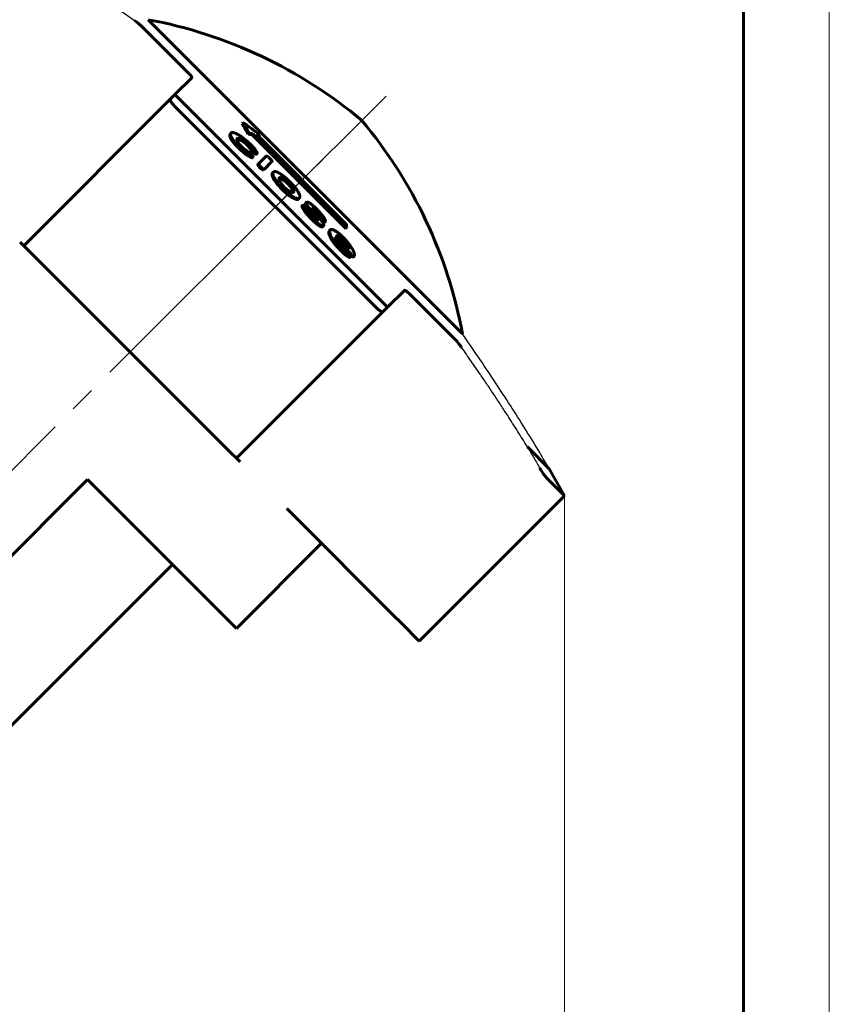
# Model space of a CAD drawing. Header units: millimetres. Extents: x 0 to 210, y 0 to 297.
# Tile 5 of 6: x 163 to 210, y 204 to 261. Entities that reach past the tile are written whole.
import ezdxf

# ---------------------------------------------------------------- set-up
doc = ezdxf.new("R2010")
doc.units = ezdxf.units.MM
for name, pattern in [('K5LT-1', [0]), ('K5LT_AXLED', [19.5, 15, -1.5, 1.5, -1.5]), ('K5LT_BASIC', [0]), ('K5LT_THIN', [0])]:
    doc.linetypes.add(name, pattern=pattern)
doc.layers.add('Системный слой', color=7, linetype='Continuous')
doc.layers.add('Системный слой (1)', color=7, linetype='Continuous', true_color=0x6c6c6c)
doc.styles.add('KDIMTEXTSTYLE', font='txt', dxfattribs={"width": 0.96, "oblique": 15, "height": 5})
doc.styles.add('KTEXTSTYLE', font='txt', dxfattribs={"width": 0.96, "height": 5})
doc.dimstyles.new('KDIMSTYLE (1.00)', dxfattribs={"dimtxt": 5, "dimasz": 1, "dimexe": 2, "dimexo": 0, "dimgap": 1, "dimtad": 1, "dimtxsty": 'KDIMTEXTSTYLE', "dimsah": 1, "dimcen": 0, "dimdle": 1, "dimadec": 0, "dimazin": 0, "dimtfac": 0.667, "dimtmove": 0, "dimatfit": 3, "dimfxl": 1, "dimtvp": 1, "dimtolj": 1, "dimtzin": 0, "dimarcsym": 0})

# ---------------------------------------------------------------- blocks, each defined once
blk = doc.blocks.new('U1')
at = {"layer": 'Системный слой (1)', "color": 143, "linetype": 'K5LT_BASIC', "lineweight": 60, "true_color": 0x33acca}
for p, q in [((181.502, 248.143), (181.428, 248.191)), ((181.587, 248.073), (181.502, 248.143)), ((181.679, 247.981), (181.587, 248.073))]:
    blk.add_line(p, q, dxfattribs=at)
blk = doc.blocks.new('U2')
at = {"layer": 'Системный слой (1)', "color": 143, "linetype": 'K5LT_BASIC', "lineweight": 60, "true_color": 0x33acca}
for p, q in [((181.284, 248.083), (181.496, 247.85)), ((181.496, 247.85), (181.708, 247.617)), ((181.708, 247.617), (181.919, 247.382))]:
    blk.add_line(p, q, dxfattribs=at)
blk = doc.blocks.new('U3')
at = {"layer": 'Системный слой (1)', "color": 143, "linetype": 'K5LT_BASIC', "lineweight": 60, "true_color": 0x33acca}
for p, q in [((181.838, 247.797), (181.746, 247.906)), ((181.911, 247.693), (181.838, 247.797)), ((181.961, 247.603), (181.911, 247.693))]:
    blk.add_line(p, q, dxfattribs=at)
blk = doc.blocks.new('U4')
at = {"layer": 'Системный слой (1)', "color": 143, "linetype": 'K5LT_BASIC', "lineweight": 60, "true_color": 0x33acca}
for p, q in [((178.725, 251.014), (178.616, 251.171)), ((178.785, 250.891), (178.725, 251.014)), ((178.796, 250.806), (178.785, 250.891))]:
    blk.add_line(p, q, dxfattribs=at)
blk = doc.blocks.new('U5')
at = {"layer": 'Системный слой (1)', "color": 143, "linetype": 'K5LT_BASIC', "lineweight": 60, "true_color": 0x33acca}
for p, q in [((182.133, 247.15), (182.208, 247.08)), ((182.208, 247.08), (182.27, 247.037)), ((182.27, 247.037), (182.301, 247.037))]:
    blk.add_line(p, q, dxfattribs=at)
blk = doc.blocks.new('U6')
at = {"layer": 'Системный слой (1)', "color": 143, "linetype": 'K5LT_BASIC', "lineweight": 60, "true_color": 0x33acca}
for p, q in [((179.938, 249.813), (179.991, 249.77)), ((179.991, 249.77), (180.046, 249.719)), ((180.046, 249.719), (180.1, 249.664))]:
    blk.add_line(p, q, dxfattribs=at)
blk = doc.blocks.new('U7')
at = {"layer": 'Системный слой (1)', "color": 143, "linetype": 'K5LT_BASIC', "lineweight": 60, "true_color": 0x33acca}
for p, q in [((177.982, 251.625), (177.993, 251.626)), ((177.993, 251.626), (178.004, 251.625)), ((178.004, 251.625), (178.017, 251.623))]:
    blk.add_line(p, q, dxfattribs=at)
blk = doc.blocks.new('U8')
at = {"layer": 'Системный слой (1)', "color": 143, "linetype": 'K5LT_BASIC', "lineweight": 60, "true_color": 0x33acca}
for p, q in [((175.519, 253.905), (175.625, 253.9)), ((175.625, 253.9), (175.785, 253.834)), ((175.785, 253.834), (176.015, 253.66))]:
    blk.add_line(p, q, dxfattribs=at)
blk = doc.blocks.new('U9')
at = {"layer": 'Системный слой (1)', "color": 143, "linetype": 'K5LT_BASIC', "lineweight": 60, "true_color": 0x33acca}
for p, q in [((179.863, 249.606), (179.978, 249.474)), ((179.978, 249.474), (180.087, 249.343)), ((180.087, 249.343), (180.18, 249.217))]:
    blk.add_line(p, q, dxfattribs=at)
blk = doc.blocks.new('D0')
at = {"layer": 'Системный слой (1)'}
for points in [[(51.595, 112.203), (56.595, 112.862), (56.095, 112.203), (56.595, 111.545)], [(189.595, 111.545), (194.595, 112.203), (189.595, 112.862), (190.095, 112.203)]]:
    blk.add_hatch(color=7, dxfattribs=at).paths.add_polyline_path(points)
at = {"layer": 'Системный слой (1)', "color": 7, "linetype": 'K5LT_THIN', "lineweight": 18, "true_color": 0xffffff}
for p, q in [((194.595, 233.142), (194.595, 110.203)), ((51.595, 143.76), (51.595, 110.203)), ((51.595, 112.203), (56.595, 112.862)), ((56.595, 112.862), (56.095, 112.203)), ((190.095, 112.203), (189.595, 112.862)), ((189.595, 112.862), (194.595, 112.203)), ((56.595, 111.545), (51.595, 112.203)), ((51.595, 112.203), (194.595, 112.203)), ((56.095, 112.203), (56.595, 111.545)), ((194.595, 112.203), (189.595, 111.545)), ((189.595, 111.545), (190.095, 112.203))]:
    blk.add_line(p, q, dxfattribs=at)
blk.add_wipeout([(118.15, 113.203), (118.15, 120.585), (127.645, 120.585), (127.645, 113.203)]).dxf.layer = 'Системный слой (1)'
at = {"layer": 'Системный слой (1)', "color": 7, "insert": (118.15, 119.791), "char_height": 5, "attachment_point": 1, "style": 'KTEXTSTYLE'}
blk.add_mtext('\\fArial|b0|c204|p34;\\H5.0;\\W1.000;\\Q15;\\fGOST Type AU|b0|i0|c204|p34;\\Q15;\\W0.960;143', dxfattribs=at)
blk = doc.blocks.new('KDIMARROW_01')
at = {"layer": 'Системный слой'}
blk.add_hatch(color=0, dxfattribs=at).paths.add_polyline_path([(0, 0), (-5, 0.658), (-4.5, 0), (-5, -0.658)])
at = {"layer": 'Системный слой', "color": 0, "linetype": 'K5LT_THIN', "lineweight": 18}
for p, q in [((-4.5, 0), (-5, 0.658)), ((-5, 0.658), (0, 0)), ((0, 0), (-5, -0.658)), ((-5, -0.658), (-4.5, 0))]:
    blk.add_line(p, q, dxfattribs=at)
at = {"layer": 'Системный слой (1)', "color": 0, "linetype": 'K5LT_THIN', "lineweight": 18}
blk.add_line((95.095, 154.235), (94.095, 154.235), dxfattribs=at)
blk = doc.blocks.new('U12')
at = {"color": 7, "linetype": 'K5LT_THIN', "lineweight": 18, "true_color": 0xffffff}
blk.add_line((210, 297), (210, 0), dxfattribs=at)
at = {"color": 143, "linetype": 'K5LT_BASIC', "lineweight": 60, "true_color": 0x33acca}
blk.add_line((205, 292), (205, 5), dxfattribs=at)

msp = doc.modelspace()

# ---------------------------------------------------------------- linework, layer by layer
at = {"layer": 'Системный слой (1)', "color": 143, "linetype": 'K5LT_BASIC', "lineweight": 60, "true_color": 0x33acca}
for p, q in [((170.36, 260.86), (188.656, 242.565)), ((170.016, 260.452), (172.734, 257.734)), ((171.924, 256.503), (172.9, 257.479)), ((171.668, 256.247), (163.126, 247.705)), ((171.924, 256.503), (171.668, 256.247)), ((171.924, 256.503), (184.298, 244.129)), ((171.902, 255.836), (183.631, 244.106)), ((175.827, 254.827), (175.877, 254.878)), ((175.153, 254.219), (175.204, 254.27)), ((175.52, 253.911), (175.564, 253.955)), ((176.19, 254.195), (176.24, 254.245)), ((176.396, 254.17), (176.447, 254.22)), ((176.396, 254.17), (181.868, 248.698)), ((176.447, 254.22), (181.918, 248.749)), ((181.892, 248.967), (176.669, 254.19)), ((176.737, 254.122), (176.821, 254.11)), ((176.821, 254.11), (176.871, 254.16)), ((175.365, 253.668), (175.415, 253.719)), ((175.759, 253.367), (175.852, 253.281)), ((175.869, 253.407), (175.776, 253.492)), ((176.015, 253.66), (176.072, 253.609)), ((176.066, 253.711), (176.122, 253.66)), ((176.229, 253.695), (176.126, 253.788)), ((176.232, 253.448), (176.282, 253.499)), ((175.708, 253.316), (175.801, 253.23)), ((176.174, 252.944), (176.225, 252.995)), ((176.364, 253.046), (176.327, 253.081)), ((176.425, 252.824), (176.475, 252.875)), ((176.457, 253.157), (176.508, 253.208)), ((176.657, 253.036), (176.707, 253.086)), ((176.707, 253.086), (176.713, 253.092)), ((177.235, 252.91), (176.805, 252.48)), ((176.754, 252.429), (176.805, 252.48)), ((176.887, 252.225), (176.938, 252.275)), ((177.13, 252.163), (177.57, 252.603)), ((177.079, 252.113), (177.13, 252.163)), ((177.609, 251.944), (177.66, 251.995)), ((177.616, 251.684), (177.667, 251.735)), ((178.017, 251.623), (178.068, 251.674)), ((178.246, 251.156), (178.336, 251.067)), ((178.616, 251.171), (178.666, 251.222)), ((178.652, 250.566), (178.703, 250.617)), ((179.109, 250.416), (179.16, 250.466)), ((179.16, 250.466), (179.16, 250.487)), ((179.16, 250.466), (179.172, 250.478)), ((179.314, 250.015), (179.364, 250.066)), ((179.367, 249.873), (179.417, 249.924)), ((179.527, 250.178), (179.578, 250.229)), ((179.574, 249.922), (179.531, 249.966)), ((179.599, 250.251), (179.578, 250.229)), ((179.911, 249.901), (179.915, 249.904)), ((179.863, 249.606), (179.914, 249.657)), ((180.273, 249.462), (180.324, 249.513)), ((180.162, 248.977), (180.213, 249.028)), ((180.251, 249.211), (180.241, 249.2)), ((180.464, 249.191), (180.491, 249.163)), ((180.515, 249.242), (180.541, 249.214)), ((180.525, 248.806), (180.576, 248.857)), ((180.633, 249.056), (180.684, 249.107)), ((180.684, 249.107), (180.696, 249.119)), ((181.868, 248.698), (181.918, 248.749)), ((180.876, 248.407), (180.927, 248.458)), ((180.902, 248.574), (180.952, 248.625)), ((181.255, 248.216), (181.257, 248.218)), ((181.354, 248.297), (181.336, 248.296)), ((181.343, 248.287), (181.354, 248.297)), ((162.916, 247.916), (163.126, 247.705)), ((163.126, 247.705), (163.449, 247.383)), ((181.746, 247.906), (181.679, 247.981)), ((181.797, 247.957), (181.73, 248.032)), ((181.919, 247.971), (181.868, 248.028)), ((163.449, 247.383), (175.178, 235.654)), ((181.855, 247.161), (181.906, 247.212)), ((182.013, 247.302), (182.052, 247.341)), ((182.064, 247.245), (182.023, 247.292)), ((182.053, 247.501), (182.065, 247.496)), ((182.104, 247.019), (182.155, 247.069)), ((182.155, 247.069), (182.159, 247.073)), ((182.301, 247.037), (182.352, 247.088)), ((182.352, 247.088), (182.375, 247.164)), ((184.298, 244.129), (185.275, 245.105)), ((185.529, 244.938), (188.247, 242.22)), ((175.501, 235.331), (184.042, 243.872)), ((184.298, 244.129), (184.042, 243.872)), ((175.178, 235.654), (175.501, 235.331)), ((192.429, 235.998), (193.709, 234.719)), ((175.501, 235.331), (175.711, 235.12)), ((193.709, 234.719), (194.595, 233.142)), ((166.839, 234.094), (159.414, 226.669)), ((175.501, 225.432), (166.839, 234.094)), ((193.54, 234.197), (194.595, 233.142)), ((186.143, 224.689), (194.595, 233.142)), ((178.429, 232.402), (178.835, 231.997)), ((178.835, 231.997), (184.624, 226.208)), ((175.501, 225.432), (180.45, 230.381)), ((171.788, 229.144), (161.889, 219.244)), ((184.624, 226.208), (185.088, 225.744)), ((185.088, 225.744), (186.143, 224.689))]:
    msp.add_line(p, q, dxfattribs=at)
at = {"layer": 'Системный слой (1)', "color": 30, "linetype": 'K5LT_AXLED', "lineweight": 18, "true_color": 0xff8000}
for p, q in [((178.094, 250.298), (184.206, 256.411)), ((85.399, 157.603), (180.546, 252.75))]:
    msp.add_line(p, q, dxfattribs=at)
at = {"layer": 'Системный слой (1)', "color": 143, "linetype": 'K5LT_BASIC', "lineweight": 60, "true_color": 0x33acca}
for centre, start, end in [((165.461, 234.365), 49.96992, 79.5245), ((162.16, 237.666), 10.4755, 40.03008)]:
    msp.add_arc(centre, 26.944, start, end, dxfattribs=at)
at = {"layer": 'Системный слой (1)', "color": 7, "linetype": 'K5LT-1'}
for points, knots in [([(163.794, 264.634), (164.097, 264.447), (164.553, 264.164), (165.159, 263.78), (165.663, 263.457), (166.215, 263.099), (166.813, 262.704), (167.409, 262.306), (168.067, 261.859), (168.787, 261.363), (169.307, 260.997), (169.566, 260.813)], [0, 0, 0, 0, 0.492905, 0.739358, 0.98581, 1.314413, 1.643017, 1.97162, 2.300223, 2.737449, 3.174674, 3.174674, 3.174674, 3.174674]), ([(192.429, 235.998), (192.242, 236.302), (191.959, 236.758), (191.575, 237.363), (191.253, 237.867), (190.894, 238.42), (190.5, 239.018), (190.101, 239.613), (189.655, 240.272), (189.158, 240.992), (188.792, 241.512), (188.609, 241.771)], [0, 0, 0, 0, 0.492905, 0.739358, 0.98581, 1.314413, 1.643017, 1.97162, 2.300223, 2.737449, 3.174674, 3.174674, 3.174674, 3.174674]), ([(192.429, 235.998), (192.492, 235.892), (192.62, 235.675), (192.813, 235.348), (192.995, 235.038), (193.112, 234.839), (193.165, 234.749)], [0, 0, 0, 0, 2.775649, 5.66142, 8.525481, 10.856007, 10.856007, 10.856007, 10.856007])]:
    msp.add_open_spline(points, degree=3, knots=knots, dxfattribs=at)
at = {"layer": 'Системный слой (1)', "color": 143, "linetype": 'K5LT_BASIC', "lineweight": 60, "true_color": 0x33acca}
for points, knots in [([(170.016, 260.452), (170, 260.467), (169.962, 260.503), (169.886, 260.57), (169.757, 260.674), (169.642, 260.759), (169.566, 260.813)], [0, 0, 0, 0, 1.17188, 2.543957, 4.107585, 7, 7, 7, 7]), ([(172.9, 257.479), (172.905, 257.484), (172.909, 257.498), (172.901, 257.527), (172.882, 257.56), (172.861, 257.591), (172.818, 257.645), (172.772, 257.695), (172.734, 257.734)], [0, 0, 0, 0, 1.512431, 3.285106, 4.275612, 5.303594, 6.316946, 9, 9, 9, 9]), ([(171.668, 256.247), (171.657, 256.237), (171.648, 256.211), (171.659, 256.159), (171.683, 256.108), (171.716, 256.053), (171.777, 255.968), (171.848, 255.889), (171.902, 255.836)], [0, 0, 0, 0, 1.774468, 3.160675, 4.425216, 5.190471, 6.486995, 9, 9, 9, 9]), ([(175.365, 253.668), (175.331, 253.709), (175.274, 253.781), (175.217, 253.864), (175.179, 253.927), (175.151, 253.981), (175.12, 254.059), (175.11, 254.133), (175.127, 254.188), (175.144, 254.211), (175.153, 254.219)], [0, 0, 0, 0, 1.488008, 2.705368, 3.446654, 4.311122, 5.390944, 7.816788, 9.674484, 11, 11, 11, 11]), ([(175.415, 253.719), (175.391, 253.748), (175.35, 253.8), (175.303, 253.864), (175.269, 253.915), (175.24, 253.96), (175.215, 254.007), (175.193, 254.053), (175.172, 254.113), (175.165, 254.16), (175.167, 254.2), (175.176, 254.236), (175.191, 254.258), (175.204, 254.27)], [0, 0, 0, 0, 1.351214, 2.452952, 3.214913, 4.056664, 5.026125, 6.047148, 7.110053, 9.465203, 10.351958, 11.529899, 14, 14, 14, 14]), ([(175.204, 254.27), (175.215, 254.282), (175.241, 254.295), (175.288, 254.297), (175.336, 254.289), (175.383, 254.276), (175.437, 254.255), (175.489, 254.232), (175.559, 254.197), (175.65, 254.146), (175.724, 254.1), (175.758, 254.078)], [0, 0, 0, 0, 2.128718, 3.741799, 4.464052, 5.894747, 6.937032, 7.706129, 8.714504, 10.552968, 12, 12, 12, 12]), ([(175.776, 253.492), (175.737, 253.534), (175.669, 253.612), (175.602, 253.701), (175.563, 253.763), (175.539, 253.809), (175.521, 253.856), (175.514, 253.908), (175.527, 253.935), (175.539, 253.947)], [0, 0, 0, 0, 1.832458, 3.44802, 4.236502, 5.222019, 6.239637, 7.602462, 10, 10, 10, 10]), ([(175.564, 253.955), (175.584, 253.959), (175.618, 253.96), (175.671, 253.953), (175.722, 253.939), (175.772, 253.92), (175.818, 253.896), (175.848, 253.878), (175.88, 253.859), (175.921, 253.831), (175.982, 253.785), (176.034, 253.74), (176.066, 253.711)], [0, 0, 0, 0, 2.926568, 4.446938, 5.798325, 7.724241, 8.393673, 8.95798, 9.68416, 10.293707, 11.281222, 13, 13, 13, 13]), ([(176.126, 253.788), (176.094, 253.818), (176.028, 253.875), (175.931, 253.953), (175.841, 254.02), (175.784, 254.06), (175.758, 254.078)], [0, 0, 0, 0, 1.824876, 3.671769, 5.419737, 7, 7, 7, 7]), ([(175.708, 253.316), (175.691, 253.331), (175.658, 253.362), (175.617, 253.403), (175.569, 253.452), (175.496, 253.527), (175.424, 253.604), (175.375, 253.656), (175.365, 253.668)], [0, 0, 0, 0, 1.206607, 2.405408, 3.081938, 4.953598, 8.103441, 9, 9, 9, 9]), ([(175.759, 253.367), (175.742, 253.382), (175.709, 253.413), (175.668, 253.454), (175.62, 253.503), (175.547, 253.578), (175.475, 253.655), (175.426, 253.707), (175.415, 253.719)], [0, 0, 0, 0, 1.206301, 2.404876, 3.081354, 4.953026, 8.103286, 9, 9, 9, 9]), ([(176.224, 253.156), (176.195, 253.172), (176.148, 253.198), (176.088, 253.236), (176.051, 253.262), (176.008, 253.292), (175.947, 253.339), (175.896, 253.383), (175.869, 253.407)], [0, 0, 0, 0, 2.600788, 3.977889, 4.695231, 5.40481, 7.140256, 9, 9, 9, 9]), ([(176.232, 253.448), (176.217, 253.463), (176.193, 253.489), (176.158, 253.525), (176.127, 253.557), (176.098, 253.584), (176.079, 253.602), (176.072, 253.609)], [0, 0, 0, 0, 2.266148, 3.854738, 5.284488, 7.015718, 8, 8, 8, 8]), ([(176.282, 253.499), (176.268, 253.514), (176.244, 253.54), (176.209, 253.575), (176.177, 253.607), (176.149, 253.635), (176.13, 253.653), (176.122, 253.66)], [0, 0, 0, 0, 2.262844, 3.850205, 5.279557, 7.012736, 8, 8, 8, 8]), ([(176.229, 253.695), (176.273, 253.652), (176.361, 253.565), (176.467, 253.451), (176.525, 253.381), (176.547, 253.355)], [0, 0, 0, 0, 2.236925, 4.530777, 6, 6, 6, 6]), ([(176.457, 253.157), (176.449, 253.164), (176.434, 253.18), (176.417, 253.2), (176.397, 253.224), (176.37, 253.258), (176.333, 253.306), (176.285, 253.373), (176.251, 253.42), (176.232, 253.448)], [0, 0, 0, 0, 0.688523, 1.456882, 1.873939, 2.958402, 4.889462, 6.872038, 10, 10, 10, 10]), ([(176.508, 253.208), (176.5, 253.215), (176.485, 253.231), (176.467, 253.251), (176.448, 253.274), (176.42, 253.309), (176.384, 253.357), (176.335, 253.423), (176.302, 253.47), (176.282, 253.499)], [0, 0, 0, 0, 0.688467, 1.456796, 1.873843, 2.958291, 4.889352, 6.871962, 10, 10, 10, 10]), ([(176.713, 253.092), (176.716, 253.095), (176.716, 253.105), (176.709, 253.123), (176.699, 253.141), (176.687, 253.163), (176.667, 253.194), (176.628, 253.249), (176.585, 253.306), (176.553, 253.347), (176.547, 253.355)], [0, 0, 0, 0, 1.208806, 2.20413, 2.86382, 3.808832, 4.92291, 6.583465, 10.161766, 11, 11, 11, 11]), ([(175.801, 253.23), (175.839, 253.196), (175.904, 253.141), (175.995, 253.071), (176.082, 253.007), (176.14, 252.967), (176.174, 252.944)], [0, 0, 0, 0, 2.06393, 3.605287, 5.018291, 7, 7, 7, 7]), ([(175.852, 253.281), (175.889, 253.247), (175.955, 253.192), (176.046, 253.122), (176.133, 253.058), (176.191, 253.018), (176.225, 252.995)], [0, 0, 0, 0, 2.064042, 3.605445, 5.018428, 7, 7, 7, 7]), ([(176.174, 252.944), (176.21, 252.922), (176.26, 252.892), (176.316, 252.861), (176.348, 252.845), (176.372, 252.833), (176.397, 252.824), (176.414, 252.82), (176.423, 252.822), (176.425, 252.824)], [0, 0, 0, 0, 3.652993, 5.030204, 5.938508, 7.242165, 7.940912, 9.182197, 10, 10, 10, 10]), ([(176.224, 253.156), (176.234, 253.15), (176.254, 253.138), (176.279, 253.12), (176.303, 253.101), (176.317, 253.089), (176.327, 253.081)], [0, 0, 0, 0, 2.203191, 4.259344, 5.117169, 7, 7, 7, 7]), ([(176.475, 252.875), (176.473, 252.872), (176.463, 252.871), (176.44, 252.877), (176.41, 252.89), (176.362, 252.914), (176.3, 252.95), (176.248, 252.981), (176.225, 252.995)], [0, 0, 0, 0, 0.976401, 2.011196, 3.096968, 4.374162, 6.85726, 9, 9, 9, 9]), ([(176.475, 252.875), (176.475, 252.883), (176.473, 252.898), (176.465, 252.92), (176.457, 252.936), (176.449, 252.95), (176.438, 252.966), (176.425, 252.983), (176.409, 253.002), (176.388, 253.023), (176.372, 253.039), (176.364, 253.046)], [0, 0, 0, 0, 3.062791, 4.853072, 5.60332, 6.62293, 7.671248, 8.631865, 9.437069, 10.75817, 12, 12, 12, 12]), ([(176.457, 253.157), (176.478, 253.138), (176.51, 253.112), (176.545, 253.084), (176.565, 253.07), (176.583, 253.058), (176.6, 253.047), (176.615, 253.039), (176.627, 253.034), (176.637, 253.031), (176.648, 253.031), (176.654, 253.033), (176.657, 253.036)], [0, 0, 0, 0, 3.206139, 4.609734, 5.337452, 6.336744, 7.380511, 8.364048, 9.253869, 10.122241, 11.033506, 13, 13, 13, 13]), ([(176.508, 253.208), (176.529, 253.189), (176.561, 253.162), (176.596, 253.135), (176.616, 253.12), (176.633, 253.108), (176.651, 253.098), (176.666, 253.09), (176.678, 253.085), (176.688, 253.082), (176.699, 253.081), (176.705, 253.084), (176.707, 253.086)], [0, 0, 0, 0, 3.206252, 4.60989, 5.337627, 6.336943, 7.380734, 8.364294, 9.254134, 10.122507, 11.033733, 13, 13, 13, 13]), ([(177.432, 252.803), (177.408, 252.824), (177.379, 252.849), (177.339, 252.878), (177.315, 252.894), (177.29, 252.908), (177.267, 252.917), (177.247, 252.918), (177.238, 252.913), (177.235, 252.91)], [0, 0, 0, 0, 2.433612, 2.974349, 4.319417, 5.283663, 6.333093, 8.185856, 10, 10, 10, 10]), ([(177.57, 252.603), (177.573, 252.607), (177.576, 252.614), (177.572, 252.63), (177.567, 252.642), (177.557, 252.659), (177.543, 252.679), (177.526, 252.701), (177.491, 252.743), (177.458, 252.777), (177.432, 252.803)], [0, 0, 0, 0, 2.178632, 2.927401, 3.773628, 4.723139, 5.714372, 6.7751, 7.76384, 11, 11, 11, 11]), ([(176.754, 252.429), (176.751, 252.426), (176.747, 252.419), (176.749, 252.405), (176.755, 252.388), (176.764, 252.371), (176.777, 252.351), (176.795, 252.327), (176.829, 252.286), (176.862, 252.251), (176.887, 252.225)], [0, 0, 0, 0, 1.46957, 2.877601, 3.719338, 4.671274, 5.672257, 6.75214, 7.757777, 11, 11, 11, 11]), ([(176.805, 252.48), (176.802, 252.477), (176.798, 252.47), (176.799, 252.456), (176.806, 252.439), (176.815, 252.422), (176.828, 252.401), (176.846, 252.378), (176.88, 252.336), (176.913, 252.302), (176.938, 252.275)], [0, 0, 0, 0, 1.469594, 2.877649, 3.719405, 4.67137, 5.672397, 6.75235, 7.758032, 11, 11, 11, 11]), ([(176.887, 252.225), (176.897, 252.215), (176.912, 252.201), (176.934, 252.183), (176.952, 252.169), (176.972, 252.154), (176.993, 252.141), (177.021, 252.126), (177.051, 252.115), (177.07, 252.113), (177.079, 252.113)], [0, 0, 0, 0, 1.354436, 2.023805, 2.830157, 3.774032, 4.850064, 5.994206, 8.36575, 11, 11, 11, 11]), ([(176.938, 252.275), (176.948, 252.266), (176.963, 252.252), (176.985, 252.234), (177.003, 252.22), (177.023, 252.205), (177.044, 252.192), (177.072, 252.177), (177.102, 252.166), (177.121, 252.164), (177.13, 252.163)], [0, 0, 0, 0, 1.354507, 2.02391, 2.830303, 3.774227, 4.85031, 5.9945, 8.366067, 11, 11, 11, 11]), ([(177.616, 251.684), (177.604, 251.713), (177.585, 251.765), (177.572, 251.837), (177.577, 251.899), (177.596, 251.931), (177.609, 251.944)], [0, 0, 0, 0, 1.522508, 2.979707, 4.862734, 7, 7, 7, 7]), ([(177.616, 251.684), (177.642, 251.634), (177.684, 251.56), (177.762, 251.442), (177.836, 251.342), (177.928, 251.228), (178.037, 251.106), (178.113, 251.027), (178.159, 250.982)], [0, 0, 0, 0, 2.408868, 3.330562, 4.741316, 6.223104, 7.377356, 9, 9, 9, 9]), ([(177.66, 251.995), (177.641, 251.976), (177.626, 251.944), (177.625, 251.889), (177.63, 251.846), (177.644, 251.793), (177.661, 251.749), (177.667, 251.735)], [0, 0, 0, 0, 3.467502, 4.218399, 5.273532, 7.134637, 8, 8, 8, 8]), ([(178.245, 251.76), (178.188, 251.801), (178.096, 251.866), (177.978, 251.937), (177.901, 251.976), (177.838, 252.002), (177.779, 252.019), (177.71, 252.026), (177.675, 252.01), (177.66, 251.995)], [0, 0, 0, 0, 1.938298, 3.231309, 4.533085, 5.258566, 6.298387, 7.731105, 10, 10, 10, 10]), ([(177.667, 251.735), (177.693, 251.685), (177.735, 251.61), (177.813, 251.493), (177.886, 251.393), (177.979, 251.279), (178.087, 251.157), (178.164, 251.078), (178.21, 251.033)], [0, 0, 0, 0, 2.408919, 3.330631, 4.741412, 6.223213, 7.377441, 9, 9, 9, 9]), ([(178.004, 251.661), (177.992, 251.649), (177.978, 251.624), (177.976, 251.58), (177.984, 251.539), (178.001, 251.49), (178.035, 251.427), (178.079, 251.359), (178.147, 251.269), (178.207, 251.199), (178.246, 251.156)], [0, 0, 0, 0, 2.407782, 3.698595, 4.506461, 5.882299, 6.992082, 8.081799, 9.199789, 11, 11, 11, 11]), ([(178.004, 251.661), (178.009, 251.665), (178.017, 251.671), (178.037, 251.677), (178.054, 251.677), (178.068, 251.674)], [0, 0, 0, 0, 2.101681, 3.369156, 6, 6, 6, 6]), ([(178.464, 251.337), (178.442, 251.359), (178.409, 251.39), (178.352, 251.44), (178.309, 251.475), (178.268, 251.505), (178.238, 251.527), (178.202, 251.549), (178.162, 251.572), (178.112, 251.596), (178.063, 251.613), (178.03, 251.621), (178.017, 251.623)], [0, 0, 0, 0, 1.578221, 2.244509, 3.888394, 4.572265, 5.274781, 6.256097, 7.489253, 8.753582, 11.183194, 13, 13, 13, 13]), ([(178.515, 251.388), (178.492, 251.41), (178.46, 251.441), (178.403, 251.491), (178.36, 251.526), (178.319, 251.556), (178.288, 251.577), (178.252, 251.6), (178.213, 251.622), (178.163, 251.647), (178.114, 251.664), (178.081, 251.671), (178.068, 251.674)], [0, 0, 0, 0, 1.578286, 2.244602, 3.888553, 4.572452, 5.274998, 6.256356, 7.489558, 8.753918, 11.183467, 13, 13, 13, 13]), ([(178.245, 251.76), (178.291, 251.723), (178.356, 251.67), (178.474, 251.567), (178.544, 251.501), (178.595, 251.451)], [0, 0, 0, 0, 2.427183, 3.339074, 6, 6, 6, 6]), ([(178.21, 251.033), (178.256, 250.987), (178.33, 250.917), (178.452, 250.808), (178.572, 250.71), (178.661, 250.645), (178.703, 250.617)], [0, 0, 0, 0, 1.963453, 3.067753, 5.057662, 7, 7, 7, 7]), ([(178.336, 251.067), (178.355, 251.048), (178.384, 251.02), (178.421, 250.988), (178.448, 250.966), (178.475, 250.945), (178.505, 250.923), (178.536, 250.902), (178.585, 250.871), (178.64, 250.842), (178.704, 250.816), (178.741, 250.805), (178.761, 250.8)], [0, 0, 0, 0, 1.449726, 2.107074, 2.700632, 3.391464, 4.156726, 4.995345, 5.925892, 8.390878, 10.347195, 13, 13, 13, 13]), ([(178.464, 251.337), (178.479, 251.322), (178.505, 251.296), (178.541, 251.257), (178.577, 251.217), (178.601, 251.188), (178.616, 251.171)], [0, 0, 0, 0, 1.911397, 3.359159, 4.845074, 7, 7, 7, 7]), ([(178.515, 251.388), (178.53, 251.373), (178.555, 251.346), (178.591, 251.308), (178.627, 251.268), (178.652, 251.239), (178.666, 251.222)], [0, 0, 0, 0, 1.911025, 3.358754, 4.844764, 7, 7, 7, 7]), ([(179.193, 250.554), (179.19, 250.591), (179.176, 250.656), (179.136, 250.756), (179.094, 250.84), (179.051, 250.911), (179.002, 250.985), (178.942, 251.066), (178.849, 251.181), (178.728, 251.316), (178.64, 251.406), (178.595, 251.451)], [0, 0, 0, 0, 2.560931, 3.997771, 5.018913, 6.275301, 6.796861, 7.724057, 9.107659, 10.549274, 12, 12, 12, 12]), ([(178.822, 250.807), (178.838, 250.823), (178.85, 250.85), (178.846, 250.905), (178.834, 250.951), (178.804, 251.019), (178.749, 251.111), (178.696, 251.183), (178.666, 251.222)], [0, 0, 0, 0, 2.758717, 3.488899, 4.646297, 5.975607, 7.419489, 9, 9, 9, 9]), ([(178.159, 250.982), (178.206, 250.936), (178.279, 250.866), (178.402, 250.757), (178.522, 250.659), (178.61, 250.595), (178.652, 250.566)], [0, 0, 0, 0, 1.963377, 3.067638, 5.057542, 7, 7, 7, 7]), ([(178.652, 250.566), (178.716, 250.527), (178.797, 250.482), (178.905, 250.431), (178.981, 250.403), (179.046, 250.393), (179.086, 250.399), (179.103, 250.409), (179.109, 250.416)], [0, 0, 0, 0, 2.681584, 3.515381, 5.302382, 6.865723, 8.010335, 9, 9, 9, 9]), ([(178.703, 250.617), (178.767, 250.578), (178.848, 250.533), (178.956, 250.482), (179.032, 250.454), (179.097, 250.444), (179.137, 250.45), (179.154, 250.46), (179.16, 250.466)], [0, 0, 0, 0, 2.681698, 3.515526, 5.302578, 6.867109, 8.010429, 9, 9, 9, 9]), ([(178.822, 250.807), (178.82, 250.808), (178.818, 250.808), (178.814, 250.808), (178.809, 250.808), (178.803, 250.807), (178.795, 250.806), (178.78, 250.804), (178.769, 250.802), (178.761, 250.8)], [0, 0, 0, 0, 0.640301, 1.057235, 1.682193, 2.632975, 3.975279, 5.685984, 10, 10, 10, 10]), ([(179.172, 250.478), (179.172, 250.478), (179.171, 250.478), (179.168, 250.479), (179.164, 250.482), (179.162, 250.485), (179.16, 250.487)], [0, 0, 0, 0, 1.850887, 3.229227, 4.533203, 7, 7, 7, 7]), ([(179.193, 250.554), (179.191, 250.543), (179.186, 250.524), (179.18, 250.502), (179.176, 250.49), (179.174, 250.484), (179.173, 250.481), (179.172, 250.479), (179.172, 250.478)], [0, 0, 0, 0, 3.88696, 6.724823, 7.685404, 8.265974, 8.704201, 9, 9, 9, 9]), ([(179.314, 250.015), (179.312, 250.014), (179.31, 250.007), (179.312, 249.994), (179.318, 249.975), (179.329, 249.948), (179.346, 249.912), (179.36, 249.884), (179.367, 249.873)], [0, 0, 0, 0, 0.971537, 2.204777, 3.219365, 4.63884, 7.193037, 9, 9, 9, 9]), ([(179.417, 249.924), (179.406, 249.946), (179.391, 249.975), (179.376, 250.009), (179.369, 250.026), (179.363, 250.043), (179.361, 250.057), (179.362, 250.064), (179.364, 250.066)], [0, 0, 0, 0, 3.420861, 4.575049, 5.800611, 6.617648, 7.948081, 9, 9, 9, 9]), ([(179.531, 249.966), (179.523, 249.974), (179.511, 249.986), (179.494, 250.002), (179.48, 250.014), (179.463, 250.027), (179.446, 250.038), (179.423, 250.052), (179.399, 250.062), (179.378, 250.066), (179.368, 250.066), (179.364, 250.066)], [0, 0, 0, 0, 1.279427, 1.918163, 2.694121, 3.612835, 4.679211, 5.780524, 8.262555, 10.67578, 12, 12, 12, 12]), ([(179.417, 249.924), (179.443, 249.883), (179.484, 249.819), (179.545, 249.731), (179.59, 249.67), (179.638, 249.608), (179.7, 249.531), (179.766, 249.456), (179.813, 249.406), (179.827, 249.391)], [0, 0, 0, 0, 2.579965, 3.830598, 5.099588, 6.011296, 7.26128, 9.218931, 10, 10, 10, 10]), ([(179.527, 250.178), (179.52, 250.171), (179.514, 250.153), (179.521, 250.112), (179.537, 250.071), (179.56, 250.025), (179.59, 249.975), (179.631, 249.912), (179.68, 249.843), (179.755, 249.742), (179.818, 249.662), (179.863, 249.606)], [0, 0, 0, 0, 1.635581, 2.784261, 3.936719, 4.710058, 5.729934, 6.929064, 8.155932, 9.287591, 12, 12, 12, 12]), ([(179.914, 249.657), (179.864, 249.719), (179.789, 249.813), (179.713, 249.918), (179.658, 249.998), (179.615, 250.067), (179.584, 250.13), (179.569, 250.173), (179.566, 250.199), (179.569, 250.218), (179.574, 250.225), (179.578, 250.229)], [0, 0, 0, 0, 3.020234, 4.53564, 5.316501, 7.219076, 8.439363, 9.456171, 10.628926, 11.103791, 12, 12, 12, 12]), ([(179.574, 249.922), (179.583, 249.913), (179.596, 249.898), (179.612, 249.877), (179.629, 249.854), (179.648, 249.823), (179.673, 249.78), (179.691, 249.744), (179.702, 249.72), (179.705, 249.715)], [0, 0, 0, 0, 1.135199, 1.80725, 2.616152, 4.140406, 6.058999, 9.040244, 10, 10, 10, 10]), ([(179.846, 250.122), (179.819, 250.143), (179.772, 250.176), (179.715, 250.211), (179.678, 250.23), (179.637, 250.246), (179.614, 250.251), (179.599, 250.251)], [0, 0, 0, 0, 2.031447, 3.536926, 4.860412, 5.695074, 8, 8, 8, 8]), ([(179.846, 250.122), (179.873, 250.103), (179.913, 250.072), (179.991, 250.007), (180.042, 249.962), (180.08, 249.927)], [0, 0, 0, 0, 2.196183, 3.183631, 6, 6, 6, 6]), ([(180.113, 249.589), (180.083, 249.623), (180.039, 249.676), (179.993, 249.735), (179.963, 249.775), (179.944, 249.804), (179.925, 249.834), (179.913, 249.857), (179.907, 249.877), (179.906, 249.892), (179.909, 249.898), (179.911, 249.901)], [0, 0, 0, 0, 3.183397, 4.790354, 5.629797, 7.071977, 7.723114, 9.007385, 9.959618, 10.849237, 12, 12, 12, 12]), ([(179.915, 249.904), (179.922, 249.902), (179.933, 249.898), (179.952, 249.888), (179.969, 249.878), (179.991, 249.862), (180.019, 249.841), (180.05, 249.814), (180.094, 249.773), (180.128, 249.738), (180.151, 249.715)], [0, 0, 0, 0, 1.577886, 2.306577, 3.200479, 4.250882, 5.514559, 6.774665, 8.13034, 11, 11, 11, 11]), ([(180.08, 249.927), (180.095, 249.913), (180.134, 249.875), (180.183, 249.824), (180.217, 249.788), (180.229, 249.776)], [0, 0, 0, 0, 1.783875, 4.623788, 6, 6, 6, 6]), ([(179.367, 249.873), (179.392, 249.832), (179.433, 249.769), (179.494, 249.681), (179.539, 249.619), (179.587, 249.557), (179.649, 249.48), (179.715, 249.405), (179.762, 249.355), (179.776, 249.34)], [0, 0, 0, 0, 2.579901, 3.830503, 5.099466, 6.01116, 7.261138, 9.21887, 10, 10, 10, 10]), ([(179.705, 249.715), (179.716, 249.697), (179.738, 249.667), (179.772, 249.623), (179.803, 249.583), (179.854, 249.521), (179.897, 249.472), (179.927, 249.437)], [0, 0, 0, 0, 1.69106, 2.726799, 3.856104, 5.078154, 8, 8, 8, 8]), ([(179.776, 249.34), (179.807, 249.308), (179.855, 249.26), (179.938, 249.179), (180.036, 249.088), (180.117, 249.017), (180.162, 248.977)], [0, 0, 0, 0, 1.726741, 2.59997, 4.503708, 7, 7, 7, 7]), ([(180.213, 249.028), (180.193, 249.045), (180.158, 249.076), (180.107, 249.122), (180.034, 249.188), (179.941, 249.276), (179.863, 249.353), (179.827, 249.391)], [0, 0, 0, 0, 1.237808, 2.222878, 3.190814, 5.713741, 8, 8, 8, 8]), ([(179.914, 249.657), (179.949, 249.617), (179.996, 249.563), (180.066, 249.481), (180.112, 249.426), (180.158, 249.369), (180.189, 249.327), (180.216, 249.29), (180.234, 249.263), (180.247, 249.24), (180.253, 249.226), (180.254, 249.216), (180.253, 249.212), (180.251, 249.211)], [0, 0, 0, 0, 3.510923, 4.581493, 7.027982, 8.241755, 9.617831, 10.648924, 11.636492, 12.224949, 13.094456, 13.466058, 14, 14, 14, 14]), ([(180.241, 249.2), (180.238, 249.198), (180.233, 249.196), (180.223, 249.197), (180.214, 249.199), (180.197, 249.206), (180.173, 249.22), (180.144, 249.242), (180.117, 249.263), (180.08, 249.294), (180.027, 249.341), (179.973, 249.392), (179.937, 249.427), (179.927, 249.437)], [0, 0, 0, 0, 1.342098, 1.740789, 2.419734, 3.146625, 4.733353, 5.733493, 6.843099, 7.932372, 9.954845, 12.823876, 14, 14, 14, 14]), ([(180.273, 249.462), (180.244, 249.5), (180.203, 249.55), (180.143, 249.618), (180.117, 249.646), (180.1, 249.664)], [0, 0, 0, 0, 3.454572, 4.404142, 6, 6, 6, 6]), ([(180.555, 248.998), (180.551, 249.007), (180.54, 249.032), (180.513, 249.077), (180.476, 249.132), (180.433, 249.192), (180.372, 249.273), (180.267, 249.405), (180.174, 249.517), (180.113, 249.589)], [0, 0, 0, 0, 0.70292, 1.634687, 2.534448, 3.604559, 4.644476, 6.532524, 10, 10, 10, 10]), ([(180.324, 249.513), (180.294, 249.551), (180.254, 249.601), (180.194, 249.669), (180.168, 249.697), (180.151, 249.715)], [0, 0, 0, 0, 3.454433, 4.40406, 6, 6, 6, 6]), ([(180.696, 249.119), (180.696, 249.13), (180.691, 249.153), (180.675, 249.192), (180.657, 249.229), (180.632, 249.271), (180.603, 249.317), (180.567, 249.367), (180.534, 249.413), (180.489, 249.47), (180.429, 249.545), (180.339, 249.652), (180.27, 249.73), (180.229, 249.776)], [0, 0, 0, 0, 1.470195, 2.490183, 3.444286, 4.241572, 5.349045, 6.371829, 7.243676, 8.018846, 9.667574, 11.425801, 14, 14, 14, 14]), ([(180.464, 249.191), (180.459, 249.197), (180.45, 249.207), (180.437, 249.223), (180.423, 249.239), (180.407, 249.26), (180.388, 249.287), (180.365, 249.319), (180.336, 249.363), (180.305, 249.411), (180.282, 249.447), (180.273, 249.462)], [0, 0, 0, 0, 0.761298, 1.179269, 1.883453, 2.753885, 3.790144, 5.279519, 6.880001, 9.795218, 12, 12, 12, 12]), ([(180.515, 249.242), (180.505, 249.253), (180.489, 249.272), (180.467, 249.299), (180.45, 249.322), (180.43, 249.349), (180.41, 249.379), (180.384, 249.417), (180.355, 249.463), (180.334, 249.496), (180.324, 249.513)], [0, 0, 0, 0, 1.206307, 2.082011, 3.005537, 3.924829, 5.226439, 6.612064, 8.74408, 11, 11, 11, 11]), ([(180.162, 248.977), (180.212, 248.939), (180.276, 248.894), (180.345, 248.851), (180.382, 248.83), (180.416, 248.814), (180.446, 248.802), (180.471, 248.795), (180.493, 248.793), (180.512, 248.796), (180.522, 248.803), (180.525, 248.806)], [0, 0, 0, 0, 3.554366, 4.634467, 5.621898, 6.742487, 7.821435, 8.721673, 9.694674, 10.957175, 12, 12, 12, 12]), ([(180.213, 249.028), (180.263, 248.99), (180.327, 248.945), (180.396, 248.902), (180.433, 248.881), (180.467, 248.864), (180.497, 248.853), (180.522, 248.846), (180.544, 248.844), (180.563, 248.847), (180.572, 248.853), (180.576, 248.857)], [0, 0, 0, 0, 3.554551, 4.634695, 5.622155, 6.742765, 7.82172, 8.721947, 9.696096, 10.957295, 12, 12, 12, 12]), ([(180.491, 249.163), (180.499, 249.155), (180.511, 249.142), (180.53, 249.125), (180.547, 249.11), (180.566, 249.096), (180.588, 249.08), (180.611, 249.067), (180.626, 249.059), (180.633, 249.056)], [0, 0, 0, 0, 1.481205, 2.257946, 3.316071, 4.712255, 5.990901, 8.043391, 10, 10, 10, 10]), ([(180.541, 249.214), (180.549, 249.206), (180.562, 249.193), (180.58, 249.176), (180.598, 249.161), (180.617, 249.146), (180.639, 249.131), (180.662, 249.118), (180.677, 249.11), (180.684, 249.107)], [0, 0, 0, 0, 1.481264, 2.258036, 3.316207, 4.712458, 5.991143, 8.043584, 10, 10, 10, 10]), ([(180.555, 248.998), (180.565, 248.976), (180.58, 248.939), (180.588, 248.897), (180.586, 248.871), (180.58, 248.861), (180.576, 248.857)], [0, 0, 0, 0, 2.227364, 4.144758, 5.754029, 7, 7, 7, 7]), ([(180.876, 248.407), (180.876, 248.427), (180.877, 248.456), (180.883, 248.515), (180.891, 248.551), (180.902, 248.574)], [0, 0, 0, 0, 1.785231, 2.799574, 6, 6, 6, 6]), ([(180.876, 248.407), (180.891, 248.366), (180.918, 248.295), (180.964, 248.199), (181.014, 248.107), (181.071, 248.013), (181.142, 247.91), (181.202, 247.83), (181.273, 247.741), (181.331, 247.674), (181.367, 247.635)], [0, 0, 0, 0, 2.434666, 3.855497, 4.649139, 6.593749, 7.785252, 8.564048, 9.555911, 11, 11, 11, 11]), ([(180.927, 248.458), (180.927, 248.478), (180.928, 248.507), (180.934, 248.565), (180.942, 248.602), (180.952, 248.625)], [0, 0, 0, 0, 1.785168, 2.799487, 6, 6, 6, 6]), ([(181.418, 247.686), (181.367, 247.741), (181.299, 247.821), (181.219, 247.925), (181.175, 247.987), (181.135, 248.045), (181.09, 248.115), (181.036, 248.21), (180.974, 248.333), (180.942, 248.414), (180.927, 248.458)], [0, 0, 0, 0, 2.0487, 2.886222, 3.792908, 4.367735, 5.137002, 6.600432, 8.418668, 11, 11, 11, 11]), ([(181.443, 248.44), (181.399, 248.473), (181.327, 248.524), (181.23, 248.584), (181.151, 248.624), (181.082, 248.648), (181.007, 248.658), (180.97, 248.643), (180.952, 248.625)], [0, 0, 0, 0, 1.577882, 2.66307, 3.985175, 5.232901, 6.471211, 9, 9, 9, 9]), ([(181.536, 247.713), (181.498, 247.755), (181.451, 247.811), (181.403, 247.875), (181.378, 247.91), (181.352, 247.949), (181.326, 247.993), (181.3, 248.042), (181.276, 248.099), (181.259, 248.161), (181.256, 248.198), (181.255, 248.216)], [0, 0, 0, 0, 2.319354, 2.971913, 3.524559, 4.269893, 5.288049, 6.240723, 7.667852, 9.722742, 12, 12, 12, 12]), ([(181.36, 248.266), (181.357, 248.269), (181.351, 248.276), (181.344, 248.286), (181.338, 248.293), (181.336, 248.296)], [0, 0, 0, 0, 1.658518, 3.901465, 6, 6, 6, 6]), ([(181.73, 248.032), (181.707, 248.057), (181.676, 248.088), (181.639, 248.123), (181.618, 248.142), (181.594, 248.162), (181.558, 248.191), (181.513, 248.222), (181.46, 248.253), (181.407, 248.279), (181.372, 248.292), (181.354, 248.297)], [0, 0, 0, 0, 1.76644, 2.306547, 2.816051, 3.457996, 4.186002, 5.856947, 7.494425, 9.537348, 12, 12, 12, 12]), ([(182.053, 247.501), (181.932, 247.636), (181.746, 247.842), (181.514, 248.097), (181.405, 248.217), (181.36, 248.266)], [0, 0, 0, 0, 3.166929, 4.836521, 6, 6, 6, 6]), ([(181.868, 248.028), (181.813, 248.089), (181.717, 248.19), (181.573, 248.329), (181.488, 248.403), (181.443, 248.44)], [0, 0, 0, 0, 2.349038, 3.990187, 6, 6, 6, 6]), ([(181.367, 247.635), (181.416, 247.58), (181.482, 247.509), (181.58, 247.408), (181.667, 247.322), (181.766, 247.232), (181.83, 247.181), (181.855, 247.161)], [0, 0, 0, 0, 2.44253, 3.195223, 4.734972, 6.616296, 8, 8, 8, 8]), ([(181.418, 247.686), (181.467, 247.631), (181.533, 247.56), (181.631, 247.459), (181.718, 247.373), (181.817, 247.283), (181.88, 247.232), (181.906, 247.212)], [0, 0, 0, 0, 2.44261, 3.195327, 4.735109, 6.616389, 8, 8, 8, 8]), ([(181.536, 247.713), (181.575, 247.671), (181.629, 247.614), (181.692, 247.554), (181.728, 247.522), (181.762, 247.492), (181.799, 247.464), (181.842, 247.433), (181.87, 247.415), (181.887, 247.406)], [0, 0, 0, 0, 3.160337, 4.24608, 5.026922, 6.02537, 7.120908, 8.153441, 10, 10, 10, 10]), ([(182.065, 247.496), (182.062, 247.518), (182.053, 247.557), (182.031, 247.613), (182.007, 247.667), (181.979, 247.717), (181.944, 247.773), (181.897, 247.84), (181.843, 247.906), (181.802, 247.951), (181.797, 247.957)], [0, 0, 0, 0, 2.505248, 3.950853, 4.944215, 6.737136, 7.352446, 8.414994, 10.676989, 11, 11, 11, 11]), ([(181.919, 247.971), (181.941, 247.947), (181.979, 247.901), (182.021, 247.847), (182.062, 247.792), (182.102, 247.737), (182.164, 247.646), (182.206, 247.581), (182.233, 247.539)], [0, 0, 0, 0, 1.441304, 2.741586, 3.260986, 4.765638, 6.19938, 9, 9, 9, 9]), ([(181.855, 247.161), (181.894, 247.131), (181.947, 247.092), (182, 247.057), (182.03, 247.039), (182.07, 247.017), (182.097, 247.011), (182.104, 247.019)], [0, 0, 0, 0, 3.045792, 4.126268, 4.571269, 5.740843, 8, 8, 8, 8]), ([(181.887, 247.406), (181.897, 247.399), (181.912, 247.388), (181.934, 247.372), (181.95, 247.359), (181.966, 247.346), (181.981, 247.333), (181.995, 247.321), (182.008, 247.308), (182.018, 247.298), (182.023, 247.292)], [0, 0, 0, 0, 2.636919, 4.024827, 5.40923, 6.742341, 7.904759, 8.946663, 9.753764, 11, 11, 11, 11]), ([(181.906, 247.212), (181.945, 247.182), (181.998, 247.143), (182.051, 247.108), (182.081, 247.089), (182.121, 247.068), (182.147, 247.062), (182.155, 247.069)], [0, 0, 0, 0, 3.04592, 4.126425, 4.571431, 5.741008, 8, 8, 8, 8]), ([(182.052, 247.341), (182.08, 247.31), (182.127, 247.258), (182.182, 247.202), (182.218, 247.166), (182.242, 247.144), (182.265, 247.125), (182.283, 247.111), (182.299, 247.099), (182.315, 247.09), (182.337, 247.081), (182.348, 247.083), (182.352, 247.088)], [0, 0, 0, 0, 3.131588, 5.103959, 5.889727, 7.06832, 7.731218, 8.462592, 9.201125, 9.837756, 10.802788, 13, 13, 13, 13]), ([(182.159, 247.073), (182.16, 247.081), (182.158, 247.098), (182.146, 247.125), (182.134, 247.147), (182.122, 247.168), (182.1, 247.201), (182.079, 247.227), (182.064, 247.245)], [0, 0, 0, 0, 2.525744, 3.962321, 4.824244, 5.79221, 6.75986, 9, 9, 9, 9]), ([(182.375, 247.164), (182.374, 247.189), (182.366, 247.239), (182.337, 247.325), (182.296, 247.422), (182.258, 247.495), (182.233, 247.539)], [0, 0, 0, 0, 1.995631, 3.59456, 5.068017, 7, 7, 7, 7]), ([(185.529, 244.938), (185.495, 244.972), (185.446, 245.018), (185.388, 245.064), (185.348, 245.092), (185.311, 245.11), (185.287, 245.113), (185.277, 245.108), (185.275, 245.105)], [0, 0, 0, 0, 2.337187, 3.616584, 4.935719, 6.294693, 8.148022, 9, 9, 9, 9]), ([(183.631, 244.106), (183.645, 244.092), (183.68, 244.058), (183.731, 244.012), (183.793, 243.961), (183.85, 243.919), (183.9, 243.89), (183.948, 243.866), (184.002, 243.852), (184.031, 243.861), (184.042, 243.872)], [0, 0, 0, 0, 0.832913, 2.01299, 3.00548, 4.663517, 5.795792, 6.654897, 8.622196, 11, 11, 11, 11]), ([(188.609, 241.771), (188.575, 241.819), (188.512, 241.905), (188.42, 242.023), (188.353, 242.104), (188.295, 242.171), (188.265, 242.203), (188.247, 242.22)], [0, 0, 0, 0, 2.085904, 3.800544, 5.615063, 6.45643, 8, 8, 8, 8]), ([(193.165, 234.749), (193.216, 234.662), (193.29, 234.542), (193.383, 234.402), (193.437, 234.325), (193.482, 234.264), (193.515, 234.224), (193.533, 234.204), (193.54, 234.197)], [0, 0, 0, 0, 3.160675, 4.425216, 5.960442, 6.958519, 8.056619, 9, 9, 9, 9])]:
    msp.add_open_spline(points, degree=3, knots=knots, dxfattribs=at)
for points in [[(175.827, 254.827), (175.95, 254.619), (176.071, 254.408), (176.19, 254.195)], [(175.877, 254.878), (176.001, 254.669), (176.122, 254.458), (176.24, 254.245)], [(176.871, 254.16), (176.542, 254.402), (176.21, 254.641), (175.877, 254.878)], [(175.564, 253.955), (175.559, 253.95), (175.55, 253.947), (175.539, 253.947)], [(176.19, 254.195), (176.259, 254.187), (176.327, 254.179), (176.396, 254.17)], [(176.24, 254.245), (176.309, 254.237), (176.378, 254.229), (176.447, 254.22)], [(176.669, 254.19), (176.737, 254.18), (176.804, 254.17), (176.871, 254.16)], [(181.918, 248.749), (181.91, 248.821), (181.902, 248.894), (181.892, 248.967)], [(181.257, 248.218), (181.524, 247.928), (181.789, 247.635), (182.052, 247.341)]]:
    msp.add_open_spline(points, degree=3, dxfattribs=at)
at = {"layer": 'Системный слой (1)', "color": 7, "linetype": 'K5LT-1'}
msp.add_open_spline([(193.709, 234.719), (193.219, 235.553), (192.19, 237.249), (190.505, 239.866), (189.288, 241.658), (188.656, 242.565)], degree=3, dxfattribs=at)

# ---------------------------------------------------------------- block references
at = {"layer": 'Системный слой (1)'}
for name in ['U8', 'U7', 'U4', 'U9', 'U6', 'U1', 'U2', 'U3', 'U5']:
    msp.add_blockref(name, (0, 0), dxfattribs=at)

# ---------------------------------------------------------------- next in the draw order: dimensions: what is measured, and where the dimension line sits
at = {"layer": 'Системный слой (1)', "color": 7}
dim = msp.add_linear_dim(base=(51.595, 112.203), p1=(194.595, 233.142), p2=(51.595, 143.76), dimstyle='KDIMSTYLE (1.00)', override={"dimexo": 0, "dimpost": '\\fGOST Type AU|b0|c204|p34;\\H5.0;\\W0.960;\\Q15;<>', "dimblk1": 'KDIMARROW_01', "dimblk2": 'KDIMARROW_01', "dimse1": 0, "dimse2": 0, "dimclrt": 7, "dimtol": 1, "dimtp": 0, "dimtm": 0, "dimtdec": 5, "dimtolj": 1}, dxfattribs=at)
dim.commit()
dim.dimension.update_dxf_attribs({"geometry": 'D0', "text_midpoint": (123.095, 112.203), "dimtype": 160})

# ---------------------------------------------------------------- next in the draw order: block references
msp.add_blockref('U12', (0, 0))

doc.saveas('drawing.dxf')
